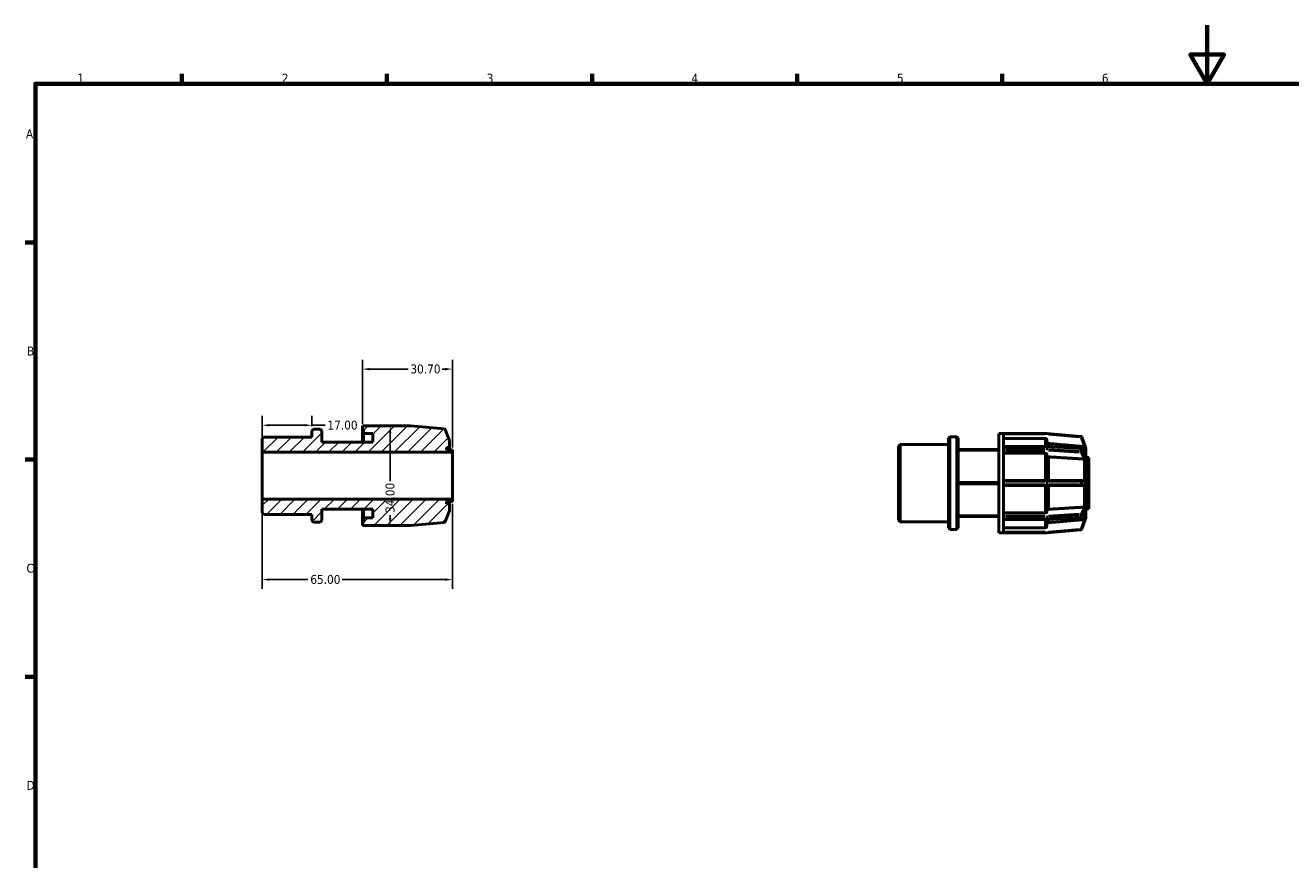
# Model space of a CAD drawing. Header units: millimetres. Extents: x 0 to 898, y 0 to 594.
# Tile 3 of 4: x 17 to 449, y 309 to 594. Entities that reach past the tile are written whole.
import ezdxf

# ---------------------------------------------------------------- set-up
doc = ezdxf.new("R2010")
doc.units = ezdxf.units.MM
for name, color, linetype, lineweight in [('Border (ANSI)', 7, 'Continuous', 70), ('Dimension (ANSI)', 7, 'Continuous', 25), ('Hatch (ANSI)', 7, 'Continuous', 18), ('Visible (ANSI)', 7, 'Continuous', 50), ('Visible Narrow (ANSI)', 7, 'Continuous', 35)]:
    doc.layers.add(name, color=color, linetype=linetype, lineweight=lineweight)
doc.styles.add('Note Text (ANSI)', font='tahoma.ttf')
doc.dimstyles.new('Default - mm (ANSI)', dxfattribs={"dimtxt": 3.048, "dimasz": 2.5, "dimexe": 3.175, "dimexo": 1.6002, "dimgap": 0.8, "dimtad": 0, "dimtoh": 1, "dimrnd": 1e-08, "dimzin": 4, "dimdsep": 46, "dimtxsty": 'Note Text (ANSI)', "dimcen": 0.09, "dimdle": 10, "dimclrd": 256, "dimclre": 256, "dimclrt": 256, "dimadec": 1, "dimazin": 1, "dimtfac": 1, "dimtofl": 0, "dimtmove": 0, "dimatfit": 3, "dimfxl": 1, "dimtolj": 1, "dimtzin": 4, "dimlwd": -1, "dimlwe": -1, "dimarcsym": 0})

# ---------------------------------------------------------------- blocks, each defined once
blk = doc.blocks.new('Borders Default Border')
at = {"layer": 'Border (ANSI)'}
for p, q in [((70.08, 574), (70.08, 577.45)), ((140.17, 574), (140.17, 577.45)), ((210.25, 574), (210.25, 577.45)), ((280.33, 574), (280.33, 577.45)), ((350.42, 574), (350.42, 577.45)), ((20, 519.75), (16.55, 519.75)), ((20, 445.5), (16.55, 445.5)), ((20, 371.25), (16.55, 371.25))]:
    blk.add_line(p, q, dxfattribs=at)
at = {"layer": 'Border (ANSI)', "flags": 128}
for points in [[(420.5, 594), (420.5, 574), (414.73, 584), (426.27, 584), (420.5, 574)], [(20, 20), (20, 574), (821, 574), (821, 20), (20, 20)]]:
    blk.add_lwpolyline(points, dxfattribs=at)
at = {"layer": 'Border (ANSI)', "char_height": 3.05, "attachment_point": 7, "style": 'Note Text (ANSI)'}
for s, insert in [('1', (34.35, 574.4)), ('2', (104.2, 574.4)), ('3', (174.26, 574.34)), ('4', (244.23, 574.4)), ('5', (314.48, 574.34)), ('6', (384.49, 574.34)), ('A', (16.78, 555.35)), ('B', (17.15, 481.1)), ('C', (16.95, 406.8)), ('D', (16.96, 332.6))]:
    blk.add_mtext(s, dxfattribs=dict(at, insert=insert))
blk = doc.blocks.new('*D7')
at = {"layer": 'Defpoints', "color": 0, "transparency": 16777216}
for p in [(114.5, 457.25), (114.5, 455.34), (97.5, 448)]:
    blk.add_point(p, dxfattribs=at)
at = {"layer": 'Dimension (ANSI)', "transparency": 16777216}
for p, q in [((97.5, 449.6), (97.5, 460.43)), ((114.5, 456.94), (114.5, 460.43)), ((100, 457.25), (112, 457.25)), ((114.5, 457.25), (119.02, 457.25))]:
    blk.add_line(p, q, dxfattribs=at)
for points in [[(100, 457.67), (100, 456.84), (97.5, 457.25)], [(112, 457.67), (112, 456.84), (114.5, 457.25)]]:
    blk.add_solid(points, dxfattribs=at)
at = {"layer": 'Dimension (ANSI)', "transparency": 16777216, "insert": (119.82, 458.84), "char_height": 3.048, "attachment_point": 1, "style": 'Note Text (ANSI)'}
blk.add_mtext('\\A1;17.00', dxfattribs=at)
blk = doc.blocks.new('*D8')
at = {"layer": 'Defpoints', "color": 0, "transparency": 16777216}
for p in [(140.74, 457), (141.03, 423), (141.27, 423)]:
    blk.add_point(p, dxfattribs=at)
at = {"layer": 'Dimension (ANSI)', "transparency": 16777216}
for p, q in [((141.27, 454.5), (141.27, 438.14)), ((141.27, 425.5), (141.27, 426.48))]:
    blk.add_line(p, q, dxfattribs=at)
for points in [[(140.85, 454.5), (141.68, 454.5), (141.27, 457)], [(140.85, 425.5), (141.68, 425.5), (141.27, 423)]]:
    blk.add_solid(points, dxfattribs=at)
at = {"layer": 'Dimension (ANSI)', "transparency": 16777216, "insert": (139.68, 427.28), "char_height": 3.048, "attachment_point": 1, "rotation": 90, "style": 'Note Text (ANSI)'}
blk.add_mtext('\\A1;34.00', dxfattribs=at)
blk = doc.blocks.new('*D9')
at = {"layer": 'Defpoints', "color": 0, "transparency": 16777216}
for p in [(97.5, 432), (162.5, 432), (97.5, 404.48)]:
    blk.add_point(p, dxfattribs=at)
at = {"layer": 'Dimension (ANSI)', "transparency": 16777216}
for p, q in [((97.5, 430.4), (97.5, 401.31)), ((162.5, 430.4), (162.5, 401.31)), ((100, 404.48), (113.16, 404.48)), ((160, 404.48), (124.84, 404.48))]:
    blk.add_line(p, q, dxfattribs=at)
for points in [[(100, 404.9), (100, 404.07), (97.5, 404.48)], [(160, 404.9), (160, 404.07), (162.5, 404.48)]]:
    blk.add_solid(points, dxfattribs=at)
at = {"layer": 'Dimension (ANSI)', "transparency": 16777216, "insert": (113.96, 406.07), "char_height": 3.048, "attachment_point": 1, "style": 'Note Text (ANSI)'}
blk.add_mtext('\\A1;65.00', dxfattribs=at)
blk = doc.blocks.new('*D10')
at = {"layer": 'Defpoints', "color": 0, "transparency": 16777216}
for p in [(162.5, 476.44), (131.8, 456.15), (162.5, 448)]:
    blk.add_point(p, dxfattribs=at)
at = {"layer": 'Dimension (ANSI)', "transparency": 16777216}
for p, q in [((131.8, 457.75), (131.8, 479.62)), ((134.3, 476.44), (147.36, 476.44)), ((160, 476.44), (159.02, 476.44)), ((162.5, 449.6), (162.5, 479.62))]:
    blk.add_line(p, q, dxfattribs=at)
for points in [[(134.3, 476.86), (134.3, 476.03), (131.8, 476.44)], [(160, 476.86), (160, 476.03), (162.5, 476.44)]]:
    blk.add_solid(points, dxfattribs=at)
at = {"layer": 'Dimension (ANSI)', "transparency": 16777216, "insert": (148.16, 478.03), "char_height": 3.048, "attachment_point": 1, "style": 'Note Text (ANSI)'}
blk.add_mtext('\\A1;30.70', dxfattribs=at)

msp = doc.modelspace()

# ---------------------------------------------------------------- hatches: boundary and pattern name
at = {"layer": 'Hatch (ANSI)'}
h = msp.add_hatch(dxfattribs=at)
h.set_pattern_fill('ANSI31', color=256, scale=25.4, style=0)
h.set_pattern_definition([(45, (0, 0), (-2.245064, 2.245064), [])])
edge = h.paths.add_edge_path()
edge.add_ellipse((148.186, 423.32), major_axis=(0, -0.32), ratio=1, start_angle=0, end_angle=5)
edge.add_line((148.214, 423.001), (159.823, 424.017))
edge.add_ellipse((159.795, 424.336), major_axis=(0.028, -0.319), ratio=1, start_angle=0, end_angle=65)
edge.add_line((160.096, 424.226), (161.375, 427.741))
edge.add_ellipse((160.885, 428.152), major_axis=(0.49, -0.411), ratio=1, start_angle=0, end_angle=40)
edge.add_line((161.525, 428.152), (161.525, 430.4))
edge.add_line((161.525, 430.4), (160.55, 430.4))
edge.add_line((160.55, 430.4), (160.55, 431.2))
edge.add_line((160.55, 431.2), (162.5, 431.2))
edge.add_line((162.5, 431.2), (162.5, 432))
edge.add_line((162.5, 432), (97.5, 432))
edge.add_line((97.5, 432), (97.5, 427.308))
edge.add_line((97.5, 427.308), (98.029, 426.779))
edge.add_line((98.029, 426.779), (114.5, 426.779))
edge.add_line((114.5, 426.779), (114.5, 424.664))
edge.add_line((114.5, 424.664), (115.029, 424.135))
edge.add_line((115.029, 424.135), (117.371, 424.135))
edge.add_line((117.371, 424.135), (117.9, 424.664))
edge.add_line((117.9, 424.664), (117.9, 428.551))
edge.add_line((117.9, 428.551), (135.375, 428.551))
edge.add_line((135.375, 428.551), (135.375, 425.55))
edge.add_line((135.375, 425.55), (132.125, 425.55))
edge.add_line((132.125, 425.55), (132.125, 423.85))
edge.add_line((132.125, 423.85), (131.8, 423.85))
edge.add_line((131.8, 423.85), (131.8, 423))
edge.add_line((131.8, 423), (133.295, 423))
edge.add_line((133.295, 423), (148.186, 423))
edge = h.paths.add_edge_path()
edge.add_ellipse((148.186, 456.68), major_axis=(0.028, 0.319), ratio=1, start_angle=0, end_angle=5)
edge.add_line((148.186, 457), (133.295, 457))
edge.add_line((133.295, 457), (131.8, 457))
edge.add_line((131.8, 457), (131.8, 456.15))
edge.add_line((131.8, 456.15), (132.125, 456.15))
edge.add_line((132.125, 456.15), (132.125, 454.45))
edge.add_line((132.125, 454.45), (135.375, 454.45))
edge.add_line((135.375, 454.45), (135.375, 451.449))
edge.add_line((135.375, 451.449), (117.9, 451.449))
edge.add_line((117.9, 451.449), (117.9, 455.336))
edge.add_line((117.9, 455.336), (117.371, 455.865))
edge.add_line((117.371, 455.865), (115.029, 455.865))
edge.add_line((115.029, 455.865), (114.5, 455.336))
edge.add_line((114.5, 455.336), (114.5, 453.221))
edge.add_line((114.5, 453.221), (98.029, 453.221))
edge.add_line((98.029, 453.221), (97.5, 452.692))
edge.add_line((97.5, 452.692), (97.5, 448))
edge.add_line((97.5, 448), (162.5, 448))
edge.add_line((162.5, 448), (162.5, 448.8))
edge.add_line((162.5, 448.8), (160.55, 448.8))
edge.add_line((160.55, 448.8), (160.55, 449.6))
edge.add_line((160.55, 449.6), (161.525, 449.6))
edge.add_line((161.525, 449.6), (161.525, 451.848))
edge.add_ellipse((160.885, 451.848), major_axis=(0.64, 0), ratio=1, start_angle=0, end_angle=40)
edge.add_line((161.375, 452.259), (160.096, 455.774))
edge.add_ellipse((159.795, 455.664), major_axis=(0.301, 0.109), ratio=1, start_angle=0, end_angle=65)
edge.add_line((159.823, 455.983), (148.214, 456.999))

# ---------------------------------------------------------------- linework, layer by layer
at = {"layer": 'Visible (ANSI)'}
for p, q in [((115.029, 455.865), (114.5, 455.336)), ((114.5, 455.336), (114.5, 453.221)), ((117.371, 455.865), (115.029, 455.865)), ((117.9, 455.336), (117.371, 455.865)), ((117.9, 451.449), (117.9, 455.336)), ((133.295, 457), (131.8, 457)), ((131.8, 457), (131.8, 456.15)), ((131.8, 456.15), (132.125, 456.15)), ((131.8, 451.449), (131.8, 456.15)), ((132.125, 456.15), (132.125, 454.45)), ((132.125, 454.45), (135.375, 454.45)), ((132.125, 451.449), (132.125, 454.45)), ((148.186, 457), (133.295, 457)), ((135.375, 454.45), (135.375, 451.449)), ((159.823, 455.983), (148.214, 456.999)), ((161.375, 452.259), (160.096, 455.774)), ((349.331, 420.482), (349.331, 454.482)), ((349.331, 454.482), (350.826, 454.482)), ((350.826, 454.471), (350.826, 454.482)), ((365.717, 454.482), (350.826, 454.482)), ((350.826, 449.929), (350.826, 454.471)), ((377.354, 453.465), (365.745, 454.481)), ((98.029, 453.221), (97.5, 452.692)), ((97.5, 452.692), (97.5, 448)), ((114.5, 453.221), (98.029, 453.221)), ((135.375, 451.449), (117.9, 451.449)), ((161.525, 449.6), (161.525, 451.848)), ((315.031, 450.174), (315.56, 450.703)), ((315.031, 424.791), (315.031, 450.174)), ((315.56, 450.703), (315.56, 424.262)), ((315.56, 450.703), (332.031, 450.703)), ((332.031, 452.818), (332.56, 453.347)), ((332.031, 422.147), (332.031, 452.818)), ((332.56, 453.347), (332.56, 421.618)), ((332.56, 453.347), (334.902, 453.347)), ((334.902, 421.618), (334.902, 453.347)), ((335.431, 452.818), (334.902, 453.347)), ((335.431, 452.818), (335.431, 422.147)), ((365.091, 452.759), (350.826, 452.759)), ((350.826, 449.972), (365.717, 449.972)), ((350.826, 449.878), (350.826, 449.929)), ((350.826, 449.503), (350.826, 449.878)), ((365.731, 452.118), (365.731, 449.971)), ((365.737, 449.971), (377.346, 449.253)), ((378.914, 449.721), (377.627, 453.256)), ((97.5, 448), (162.5, 448)), ((97.5, 432), (97.5, 448)), ((160.55, 448.8), (160.55, 449.6)), ((160.55, 449.6), (161.525, 449.6)), ((162.5, 448.8), (160.55, 448.8)), ((161.525, 448.8), (161.525, 449.6)), ((162.5, 448), (162.5, 448.8)), ((162.5, 432), (162.5, 448)), ((349.331, 448.932), (335.431, 448.932)), ((335.431, 448.703), (349.331, 448.703)), ((350.826, 449.128), (350.826, 449.503)), ((350.826, 449.062), (350.826, 449.128)), ((350.826, 438.096), (350.826, 449.062)), ((365.091, 447.683), (350.826, 447.683)), ((365.731, 447.23), (365.731, 438.332)), ((377.611, 449.08), (378.885, 446.604)), ((379.056, 449.33), (379.055, 449.332)), ((379.055, 449.33), (379.056, 449.33)), ((379.055, 446.463), (379.056, 446.461)), ((379.056, 449.33), (379.056, 446.461)), ((379.056, 446.461), (379.056, 445.86)), ((379.056, 446.282), (380.031, 446.282)), ((379.056, 445.86), (379.056, 445.259)), ((380.031, 428.682), (380.031, 446.282)), ((379.056, 445.259), (379.055, 445.261)), ((379.055, 445.259), (379.056, 445.259)), ((379.056, 445.259), (379.056, 438.332)), ((349.331, 437.711), (335.431, 437.711)), ((335.431, 437.253), (349.331, 437.253)), ((365.717, 438.332), (350.826, 438.332)), ((350.826, 438.012), (350.826, 438.096)), ((350.826, 437.482), (350.826, 438.012)), ((350.826, 436.952), (350.826, 437.482)), ((350.826, 436.869), (350.826, 436.952)), ((350.826, 425.903), (350.826, 436.869)), ((377.327, 438.332), (365.717, 438.332)), ((378.495, 438.332), (377.327, 438.332)), ((379.055, 438.332), (379.056, 438.332)), ((379.056, 438.332), (379.056, 437.482)), ((379.056, 437.482), (379.056, 436.632)), ((350.826, 436.632), (365.717, 436.632)), ((365.717, 436.632), (377.327, 436.632)), ((365.731, 436.632), (365.731, 427.735)), ((377.327, 436.632), (378.495, 436.632)), ((379.056, 436.632), (379.055, 436.632)), ((379.056, 436.632), (379.056, 429.706)), ((162.5, 432), (97.5, 432)), ((97.5, 432), (97.5, 427.308)), ((117.9, 424.664), (117.9, 428.551)), ((117.9, 428.551), (135.375, 428.551)), ((131.8, 423.85), (131.8, 428.551)), ((132.125, 425.55), (132.125, 428.551)), ((135.375, 428.551), (135.375, 425.55)), ((160.55, 430.4), (160.55, 431.2)), ((160.55, 431.2), (162.5, 431.2)), ((161.525, 430.4), (160.55, 430.4)), ((161.525, 430.4), (161.525, 431.2)), ((161.525, 428.152), (161.525, 430.4)), ((162.5, 431.2), (162.5, 432)), ((378.885, 428.36), (377.611, 425.885)), ((379.055, 429.704), (379.056, 429.706)), ((379.056, 429.706), (379.055, 429.706)), ((379.056, 428.504), (379.055, 428.502)), ((379.056, 429.706), (379.056, 429.105)), ((379.056, 429.105), (379.056, 428.504)), ((379.056, 428.682), (380.031, 428.682)), ((379.056, 428.504), (379.056, 425.635)), ((97.5, 427.308), (98.029, 426.779)), ((98.029, 426.779), (114.5, 426.779)), ((114.5, 426.779), (114.5, 424.664)), ((114.5, 424.664), (115.029, 424.135)), ((115.029, 424.135), (117.371, 424.135)), ((117.371, 424.135), (117.9, 424.664)), ((132.125, 423.85), (131.8, 423.85)), ((131.8, 423.85), (131.8, 423)), ((135.375, 425.55), (132.125, 425.55)), ((132.125, 425.55), (132.125, 423.85)), ((148.214, 423.001), (159.823, 424.017)), ((160.096, 424.226), (161.375, 427.741)), ((315.031, 424.791), (315.56, 424.262)), ((315.56, 424.262), (332.031, 424.262)), ((349.331, 426.262), (335.431, 426.262)), ((335.431, 426.033), (349.331, 426.033)), ((350.826, 427.281), (365.091, 427.281)), ((350.826, 425.836), (350.826, 425.903)), ((350.826, 425.462), (350.826, 425.836)), ((350.826, 425.087), (350.826, 425.462)), ((350.826, 425.036), (350.826, 425.087)), ((350.826, 420.493), (350.826, 425.036)), ((365.717, 424.993), (350.826, 424.993)), ((365.731, 424.993), (365.731, 422.847)), ((377.346, 425.712), (365.737, 424.994)), ((377.627, 421.709), (378.914, 425.244)), ((379.055, 425.632), (379.056, 425.635)), ((379.056, 425.635), (379.055, 425.635)), ((131.8, 423), (133.295, 423)), ((133.295, 423), (148.186, 423)), ((332.031, 422.147), (332.56, 421.618)), ((332.56, 421.618), (334.902, 421.618)), ((335.431, 422.147), (334.902, 421.618)), ((349.331, 420.482), (350.826, 420.482)), ((350.826, 422.206), (365.091, 422.206)), ((350.826, 420.482), (350.826, 420.493)), ((350.826, 420.482), (365.717, 420.482)), ((365.745, 420.484), (377.354, 421.499))]:
    msp.add_line(p, q, dxfattribs=at)
for centre, radius, start, end in [((148.186, 456.68), 0.32, 85, 90), ((159.795, 455.664), 0.32, 20, 85), ((365.717, 454.162), 0.32, 85, 90), ((160.885, 451.848), 0.64, 0, 40), ((365.717, 449.652), 0.32, 86.45998, 90), ((377.327, 453.147), 0.32, 20, 85), ((377.327, 448.933), 0.32, 27.23631, 86.45998), ((378.416, 449.33), 0.64, 0, 40), ((159.795, 424.336), 0.32, 275, 340), ((160.885, 428.152), 0.64, 320, 0), ((365.717, 425.313), 0.32, 270, 273.54002), ((377.327, 426.031), 0.32, 273.54002, 332.76369), ((378.416, 425.635), 0.64, 320, 0), ((148.186, 423.32), 0.32, 270, 275), ((365.717, 420.802), 0.32, 270, 275), ((377.327, 421.818), 0.32, 275, 340)]:
    msp.add_arc(centre, radius, start, end, dxfattribs=at)
for points, knots in [([(365.731, 452.118), (365.731, 452.197), (365.713, 452.29), (365.652, 452.436), (365.6, 452.515), (365.488, 452.627), (365.409, 452.68), (365.263, 452.74), (365.17, 452.759), (365.091, 452.759)], [-0.094858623, -0.094858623, -0.094858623, -0.094858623, -0.071111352, -0.071111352, -0.047385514, -0.047385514, -0.023683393, -0.023683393, 0, 0, 0, 0]), ([(366.315, 451.005), (366.251, 451.01), (366.183, 451.027), (366.053, 451.081), (365.975, 451.134), (365.863, 451.246), (365.81, 451.325), (365.75, 451.471), (365.731, 451.564), (365.731, 451.643)], [0.195131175, 0.195131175, 0.195131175, 0.195131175, 0.213414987, 0.213414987, 0.237119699, 0.237119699, 0.26085182, 0.26085182, 0.284604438, 0.284604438, 0.284604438, 0.284604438]), ([(378.914, 449.721), (378.914, 449.72), (378.914, 449.72), (378.911, 449.723), (378.907, 449.727), (378.89, 449.744), (378.876, 449.759), (378.83, 449.799), (378.789, 449.831), (378.695, 449.882), (378.648, 449.902), (378.576, 449.922), (378.554, 449.927), (378.519, 449.933), (378.507, 449.935), (378.495, 449.936)], [-0.137237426, -0.137237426, -0.137237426, -0.137237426, -0.131425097, -0.131425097, -0.121371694, -0.121371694, -0.10877614, -0.10877614, -0.088436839, -0.088436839, -0.072316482, -0.072316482, -0.065472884, -0.065472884, -0.061798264, -0.061798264, -0.061798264, -0.061798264]), ([(365.731, 447.23), (365.731, 447.286), (365.713, 447.352), (365.652, 447.455), (365.6, 447.511), (365.488, 447.59), (365.409, 447.627), (365.263, 447.67), (365.17, 447.683), (365.091, 447.683)], [-0.094858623, -0.094858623, -0.094858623, -0.094858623, -0.071111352, -0.071111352, -0.047385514, -0.047385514, -0.023683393, -0.023683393, 0, 0, 0, 0]), ([(366.315, 446.443), (366.251, 446.447), (366.183, 446.459), (366.053, 446.497), (365.975, 446.534), (365.863, 446.613), (365.81, 446.669), (365.75, 446.773), (365.731, 446.839), (365.731, 446.895)], [0.195131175, 0.195131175, 0.195131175, 0.195131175, 0.213414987, 0.213414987, 0.237119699, 0.237119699, 0.26085182, 0.26085182, 0.284604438, 0.284604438, 0.284604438, 0.284604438]), ([(378.914, 445.762), (378.914, 445.758), (378.914, 445.755), (378.913, 445.746), (378.912, 445.741), (378.908, 445.728), (378.903, 445.721), (378.882, 445.703), (378.858, 445.696), (378.788, 445.686), (378.738, 445.682), (378.633, 445.681), (378.586, 445.682), (378.523, 445.685), (378.509, 445.686), (378.495, 445.688)], [-0.077614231, -0.077614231, -0.077614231, -0.077614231, -0.075742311, -0.075742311, -0.072287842, -0.072287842, -0.065143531, -0.065143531, -0.047720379, -0.047720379, -0.026843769, -0.026843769, -0.012195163, -0.012195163, -0.007966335, -0.007966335, -0.007966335, -0.007966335]), ([(378.885, 446.604), (378.887, 446.602), (378.888, 446.599), (378.899, 446.576), (378.906, 446.559), (378.911, 446.538), (378.913, 446.531), (378.914, 446.519), (378.914, 446.515), (378.914, 446.511)], [-0.101351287, -0.101351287, -0.101351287, -0.101351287, -0.100320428, -0.100320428, -0.091501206, -0.091501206, -0.0868067, -0.0868067, -0.083651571, -0.083651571, -0.083651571, -0.083651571]), ([(378.914, 446.511), (378.909, 446.393), (378.906, 446.27), (378.906, 446.151), (378.906, 446.031), (378.909, 445.9), (378.914, 445.762)], [-0.05070894, -0.05070894, -0.05070894, -0.05070894, 0, 0, 0, 0.05070894, 0.05070894, 0.05070894, 0.05070894]), ([(379.056, 445.86), (379.056, 446.038), (379.057, 446.231), (379.056, 446.437), (379.055, 446.45), (379.055, 446.463)], [0.32306477, 0.32306477, 0.32306477, 0.32306477, 0.398410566, 0.398410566, 0.403347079, 0.403347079, 0.403347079, 0.403347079]), ([(379.055, 445.261), (379.055, 445.273), (379.056, 445.285), (379.057, 445.488), (379.056, 445.682), (379.056, 445.86)], [0.242782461, 0.242782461, 0.242782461, 0.242782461, 0.247718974, 0.247718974, 0.32306477, 0.32306477, 0.32306477, 0.32306477]), ([(378.495, 438.332), (378.502, 438.332), (378.509, 438.332), (378.536, 438.331), (378.555, 438.328), (378.611, 438.318), (378.646, 438.306), (378.745, 438.262), (378.797, 438.223), (378.859, 438.157), (378.879, 438.13), (378.9, 438.088), (378.906, 438.072), (378.913, 438.041), (378.914, 438.028), (378.914, 438.013), (378.914, 438.013), (378.914, 438.012)], [-0.059210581, -0.059210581, -0.059210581, -0.059210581, -0.057822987, -0.057822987, -0.053997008, -0.053997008, -0.046449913, -0.046449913, -0.031577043, -0.031577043, -0.021712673, -0.021712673, -0.016299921, -0.016299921, -0.012049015, -0.012049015, -0.011941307, -0.011941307, -0.011941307, -0.011941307]), ([(378.914, 436.952), (378.914, 436.944), (378.914, 436.936), (378.911, 436.913), (378.907, 436.897), (378.89, 436.854), (378.876, 436.831), (378.83, 436.773), (378.789, 436.735), (378.695, 436.678), (378.648, 436.657), (378.576, 436.64), (378.554, 436.636), (378.519, 436.633), (378.507, 436.632), (378.495, 436.632)], [-0.137237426, -0.137237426, -0.137237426, -0.137237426, -0.131425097, -0.131425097, -0.121371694, -0.121371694, -0.10877614, -0.10877614, -0.088436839, -0.088436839, -0.072316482, -0.072316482, -0.065472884, -0.065472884, -0.061798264, -0.061798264, -0.061798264, -0.061798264]), ([(378.914, 438.012), (378.909, 437.831), (378.906, 437.651), (378.906, 437.482), (378.906, 437.313), (378.909, 437.134), (378.914, 436.952)], [0.5954206, 0.5954206, 0.5954206, 0.5954206, 0.64612954, 0.64612954, 0.64612954, 0.69683848, 0.69683848, 0.69683848, 0.69683848]), ([(379.056, 437.482), (379.056, 437.733), (379.057, 438.008), (379.056, 438.297), (379.055, 438.315), (379.055, 438.332)], [0.32306477, 0.32306477, 0.32306477, 0.32306477, 0.398410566, 0.398410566, 0.403347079, 0.403347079, 0.403347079, 0.403347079]), ([(379.055, 436.632), (379.055, 436.65), (379.056, 436.668), (379.057, 436.957), (379.056, 437.231), (379.056, 437.482)], [0.242782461, 0.242782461, 0.242782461, 0.242782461, 0.247718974, 0.247718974, 0.32306477, 0.32306477, 0.32306477, 0.32306477]), ([(365.731, 428.07), (365.731, 428.126), (365.75, 428.192), (365.81, 428.295), (365.863, 428.351), (365.975, 428.43), (366.053, 428.468), (366.183, 428.505), (366.251, 428.518), (366.315, 428.522)], [0.094863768, 0.094863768, 0.094863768, 0.094863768, 0.118616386, 0.118616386, 0.142348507, 0.142348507, 0.166053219, 0.166053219, 0.184337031, 0.184337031, 0.184337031, 0.184337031]), ([(378.495, 429.277), (378.51, 429.278), (378.524, 429.279), (378.595, 429.283), (378.648, 429.284), (378.755, 429.281), (378.803, 429.278), (378.859, 429.267), (378.877, 429.262), (378.899, 429.248), (378.906, 429.24), (378.911, 429.227), (378.913, 429.222), (378.914, 429.212), (378.914, 429.208), (378.914, 429.203)], [-0.14692538, -0.14692538, -0.14692538, -0.14692538, -0.143127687, -0.143127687, -0.128806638, -0.128806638, -0.111134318, -0.111134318, -0.100320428, -0.100320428, -0.091501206, -0.091501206, -0.0868067, -0.0868067, -0.083651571, -0.083651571, -0.083651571, -0.083651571]), ([(378.914, 428.454), (378.914, 428.451), (378.914, 428.448), (378.913, 428.439), (378.912, 428.433), (378.908, 428.413), (378.903, 428.399), (378.893, 428.377), (378.89, 428.369), (378.885, 428.36)], [-0.077614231, -0.077614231, -0.077614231, -0.077614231, -0.075742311, -0.075742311, -0.072287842, -0.072287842, -0.065143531, -0.065143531, -0.061220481, -0.061220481, -0.061220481, -0.061220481]), ([(378.914, 429.203), (378.909, 429.065), (378.906, 428.933), (378.906, 428.814), (378.906, 428.694), (378.909, 428.572), (378.914, 428.454)], [-0.05070894, -0.05070894, -0.05070894, -0.05070894, 0, 0, 0, 0.05070894, 0.05070894, 0.05070894, 0.05070894]), ([(379.056, 429.105), (379.056, 429.282), (379.057, 429.477), (379.056, 429.679), (379.055, 429.692), (379.055, 429.704)], [0.32306477, 0.32306477, 0.32306477, 0.32306477, 0.398410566, 0.398410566, 0.403347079, 0.403347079, 0.403347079, 0.403347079]), ([(379.055, 428.502), (379.055, 428.515), (379.056, 428.527), (379.057, 428.734), (379.056, 428.927), (379.056, 429.105)], [0.242782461, 0.242782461, 0.242782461, 0.242782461, 0.247718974, 0.247718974, 0.32306477, 0.32306477, 0.32306477, 0.32306477]), ([(365.091, 427.281), (365.17, 427.281), (365.263, 427.294), (365.409, 427.337), (365.488, 427.374), (365.6, 427.454), (365.652, 427.509), (365.713, 427.613), (365.731, 427.679), (365.731, 427.735)], [0, 0, 0, 0, 0.023683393, 0.023683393, 0.047385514, 0.047385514, 0.071111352, 0.071111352, 0.094858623, 0.094858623, 0.094858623, 0.094858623]), ([(365.731, 423.321), (365.731, 423.401), (365.75, 423.494), (365.81, 423.64), (365.863, 423.719), (365.975, 423.831), (366.053, 423.884), (366.183, 423.937), (366.251, 423.954), (366.315, 423.96)], [0.094863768, 0.094863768, 0.094863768, 0.094863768, 0.118616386, 0.118616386, 0.142348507, 0.142348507, 0.166053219, 0.166053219, 0.184337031, 0.184337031, 0.184337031, 0.184337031]), ([(378.495, 425.028), (378.502, 425.029), (378.509, 425.03), (378.536, 425.034), (378.555, 425.038), (378.611, 425.052), (378.646, 425.064), (378.745, 425.105), (378.797, 425.14), (378.859, 425.19), (378.879, 425.209), (378.9, 425.23), (378.906, 425.237), (378.913, 425.244), (378.914, 425.245), (378.914, 425.244), (378.914, 425.244), (378.914, 425.244)], [-0.059210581, -0.059210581, -0.059210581, -0.059210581, -0.057822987, -0.057822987, -0.053997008, -0.053997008, -0.046449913, -0.046449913, -0.031577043, -0.031577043, -0.021712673, -0.021712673, -0.016299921, -0.016299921, -0.012049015, -0.012049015, -0.011941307, -0.011941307, -0.011941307, -0.011941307]), ([(365.091, 422.206), (365.17, 422.206), (365.263, 422.224), (365.409, 422.285), (365.488, 422.338), (365.6, 422.45), (365.652, 422.528), (365.713, 422.675), (365.731, 422.768), (365.731, 422.847)], [0, 0, 0, 0, 0.023683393, 0.023683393, 0.047385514, 0.047385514, 0.071111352, 0.071111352, 0.094858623, 0.094858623, 0.094858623, 0.094858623])]:
    msp.add_open_spline(points, degree=3, knots=knots, dxfattribs=at)
for points, weights in [([(378.472, 449.939), (372.643, 450.45), (366.315, 451.005)], [1, 1.00083911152, 1]), ([(378.472, 445.689), (372.643, 446.051), (366.315, 446.443)], [1, 1.00083911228, 1]), ([(366.315, 428.522), (372.643, 428.914), (378.472, 429.275)], [1, 1.00083911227, 1]), ([(366.315, 423.96), (372.643, 424.515), (378.472, 425.026)], [1, 1.00083911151, 1])]:
    msp.add_rational_spline(points, weights, degree=2, dxfattribs=at)
for points in [[(378.495, 449.936), (378.487, 449.937), (378.48, 449.938), (378.472, 449.939)], [(378.495, 445.688), (378.487, 445.688), (378.48, 445.689), (378.472, 445.689)], [(379.055, 449.33), (379.055, 449.331), (379.055, 449.332), (379.055, 449.332)], [(379.055, 445.259), (379.055, 445.259), (379.055, 445.26), (379.055, 445.261)], [(378.472, 429.275), (378.48, 429.276), (378.487, 429.276), (378.495, 429.277)], [(379.055, 429.704), (379.055, 429.705), (379.055, 429.705), (379.055, 429.706)], [(378.472, 425.026), (378.48, 425.027), (378.487, 425.027), (378.495, 425.028)], [(379.055, 425.632), (379.055, 425.633), (379.055, 425.634), (379.055, 425.635)]]:
    msp.add_open_spline(points, degree=3, dxfattribs=at)
at = {"layer": 'Visible Narrow (ANSI)'}
for p, q in [((351.571, 454.162), (364.973, 454.162)), ((365.717, 454.187), (365.717, 454.481)), ((365.745, 454.48), (365.719, 454.187)), ((366.298, 454.112), (376.746, 453.197)), ((351.571, 449.878), (364.973, 449.878)), ((365.091, 450.214), (365.091, 452.729)), ((365.717, 449.887), (365.717, 449.971)), ((365.717, 449.84), (365.717, 449.166)), ((365.745, 449.165), (365.745, 449.84)), ((366.315, 450.988), (366.315, 450.025)), ((366.326, 449.841), (376.774, 449.195)), ((377.329, 453.172), (377.354, 453.464)), ((377.626, 453.256), (377.35, 453.155)), ((377.385, 452.986), (378.437, 450.097)), ((378.472, 447.624), (378.472, 449.909)), ((364.973, 449.128), (351.571, 449.128)), ((351.571, 448.676), (364.973, 448.676)), ((365.091, 438.847), (365.091, 447.293)), ((365.717, 448.694), (365.717, 449.11)), ((366.298, 448.64), (376.746, 447.994)), ((366.315, 446.103), (366.315, 438.778)), ((376.774, 448.445), (366.326, 449.092)), ((377.354, 449.121), (377.354, 448.447)), ((377.385, 447.844), (378.437, 445.801)), ((377.627, 448.299), (377.627, 448.973)), ((377.692, 448.886), (378.85, 446.636)), ((378.85, 445.887), (377.692, 448.136)), ((378.472, 438.736), (378.472, 445.38)), ((351.571, 438.012), (364.973, 438.012)), ((364.973, 436.952), (351.571, 436.952)), ((365.717, 438.037), (365.717, 438.331)), ((365.717, 437.959), (365.717, 437.005)), ((365.717, 436.633), (365.717, 436.927)), ((365.744, 438.012), (365.719, 438.012)), ((365.719, 436.952), (365.744, 436.952)), ((365.745, 437.005), (365.745, 437.959)), ((366.326, 438.012), (376.774, 438.012)), ((376.774, 436.952), (366.326, 436.952)), ((377.354, 437.959), (377.354, 437.005)), ((377.621, 438.012), (377.372, 438.012)), ((377.372, 436.952), (377.621, 436.952)), ((377.627, 437.005), (377.627, 437.959)), ((377.692, 438.012), (378.85, 438.012)), ((378.85, 436.952), (377.692, 436.952)), ((365.091, 427.671), (365.091, 436.118)), ((366.315, 436.187), (366.315, 428.862)), ((378.472, 429.585), (378.472, 436.229)), ((378.437, 429.164), (377.385, 427.121)), ((377.692, 426.828), (378.85, 429.078)), ((378.85, 428.329), (377.692, 426.079)), ((364.973, 426.289), (351.571, 426.289)), ((351.571, 425.836), (364.973, 425.836)), ((364.973, 425.087), (351.571, 425.087)), ((365.091, 422.236), (365.091, 424.75)), ((365.717, 425.855), (365.717, 426.27)), ((365.717, 425.799), (365.717, 425.124)), ((365.717, 424.993), (365.717, 425.078)), ((365.745, 425.125), (365.745, 425.8)), ((376.746, 426.971), (366.298, 426.325)), ((366.315, 424.94), (366.315, 423.977)), ((366.326, 425.873), (376.774, 426.519)), ((376.774, 425.77), (366.326, 425.124)), ((377.354, 426.518), (377.354, 425.843)), ((378.437, 424.868), (377.385, 421.979)), ((377.627, 425.991), (377.627, 426.666)), ((378.472, 425.056), (378.472, 427.34)), ((364.973, 420.802), (351.571, 420.802)), ((365.717, 420.483), (365.717, 420.777)), ((365.719, 420.777), (365.745, 420.485)), ((376.746, 421.767), (366.298, 420.853)), ((377.354, 421.5), (377.329, 421.793)), ((377.35, 421.809), (377.626, 421.709))]:
    msp.add_line(p, q, dxfattribs=at)
for centre, major_axis, ratio, start_param, end_param in [((365.717, 449.652), (0.32, 0), 0.7071068, 1.4878932, 1.566433), ((365.717, 449.652), (0.02, 0.319), 0.0616284, 5.538868, 6.2440107), ((365.717, 448.902), (-0.32, 0), 0.7071068, 4.6294858, 4.7080257), ((365.717, 448.902), (0.02, 0.319), 0.0616284, 4.0074369, 5.4211536), ((377.327, 448.184), (-0.02, -0.319), 0.0616284, 0.8658443, 2.2795609), ((377.327, 448.933), (0.02, 0.319), 0.0616284, 5.538868, 6.2440107), ((377.327, 448.184), (0.285, 0.146), 0.664463, 4.4613806, 5.8750973), ((377.327, 448.933), (0.32, 0), 0.7071068, 0.4057891, 1.4268067), ((377.327, 448.184), (0.32, 0), 0.7071068, 0.4057891, 1.4268067), ((377.327, 448.933), (0.285, 0.146), 0.664463, 5.9701145, 6.2667079), ((365.717, 438.012), (0, 0.32), 0.0871557, 4.7909288, 6.2046455), ((365.717, 436.952), (0, -0.32), 0.0871557, 0.0785398, 1.4922565), ((377.327, 438.012), (0, 0.32), 0.0871557, 4.7909288, 6.2046455), ((377.327, 436.952), (0, -0.32), 0.0871557, 0.0785398, 1.4922565), ((377.327, 438.012), (0, 0.32), 0.9396926, 4.7909288, 6.2046455), ((377.327, 436.952), (0, -0.32), 0.9396926, 0.0785398, 1.4922565), ((365.717, 426.063), (-0.02, 0.319), 0.0616284, 4.0036244, 5.4173411), ((365.717, 426.063), (0.32, 0), 0.7071068, 4.7167523, 4.7952921), ((365.717, 425.313), (-0.32, 0), 0.7071068, 1.5751596, 1.6536995), ((365.717, 425.313), (0.02, -0.319), 0.0616284, 0.0391746, 0.7443173), ((377.327, 426.781), (0.02, -0.319), 0.0616284, 0.8620317, 2.2757484), ((377.327, 426.031), (0.02, -0.319), 0.0616284, 0.0391746, 0.7443173), ((377.327, 426.781), (0.285, -0.146), 0.664463, 0.408088, 1.8218047), ((377.327, 426.781), (0.32, 0), 0.7071068, 4.8563786, 5.8773963), ((377.327, 426.031), (0.32, 0), 0.7071068, 4.8563786, 5.8773963), ((377.327, 426.031), (0.285, -0.146), 0.664463, 0.0164774, 0.3130708)]:
    msp.add_ellipse(centre, major_axis=major_axis, ratio=ratio, start_param=start_param, end_param=end_param, dxfattribs=at)

# ---------------------------------------------------------------- block references
msp.add_blockref('Borders Default Border', (0, 0))

# ---------------------------------------------------------------- dimensions: what is measured, and where the dimension line sits
at = {"layer": 'Dimension (ANSI)'}
for base, p1, p2, angle, override, picture, middle in [((162.5, 476.445), (131.8, 456.15), (162.5, 448), 180, {"dimtoh": 0, "dimdec": 2, "dimtp": 0, "dimtm": 0, "dimtdec": 2, "dimatfit": 1}, '*D10', (153.191, 476.445)), ((114.5, 457.253), (97.5, 448), (114.5, 455.336), 180, {"dimtoh": 0, "dimdec": 2, "dimtp": 0, "dimtm": 0, "dimtdec": 2, "dimatfit": 2}, '*D7', (124.714, 457.253)), ((141.267, 423), (140.741, 457), (141.032, 423), 270, {"dimtoh": 0, "dimdec": 2, "dimse1": 1, "dimse2": 1, "dimtp": 0, "dimtm": 0, "dimtdec": 2, "dimatfit": 1}, '*D8', (141.267, 432.309)), ((97.5, 404.482), (162.5, 432), (97.5, 432), 180, {"dimtoh": 0, "dimdec": 2, "dimtp": 0, "dimtm": 0, "dimtdec": 2, "dimatfit": 1}, '*D9', (119, 404.482))]:
    dim = msp.add_linear_dim(base=base, p1=p1, p2=p2, angle=angle, dimstyle='Default - mm (ANSI)', override=override, dxfattribs=at)
    dim.commit()
    dim.dimension.update_dxf_attribs({"geometry": picture, "text_midpoint": middle, "dimtype": 160})

doc.saveas('drawing.dxf')
